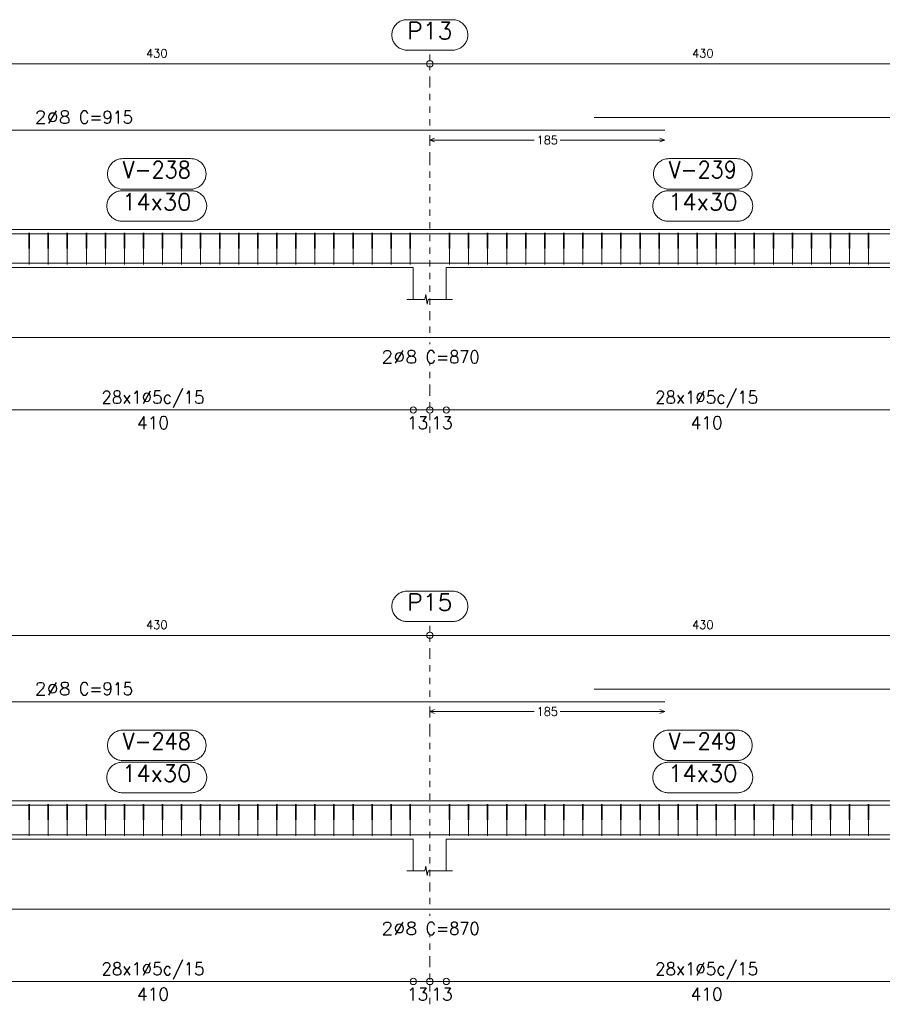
# Model space of a CAD drawing. Header units: millimetres. Extents: x -80 to 444, y 0 to 170.
# Tile 108 of 133: x 311 to 324, y 30 to 46. Entities that reach past the tile are written whole.
import ezdxf
from ezdxf.enums import TextEntityAlignment as Align

# ---------------------------------------------------------------- set-up
doc = ezdxf.new("R2010")
doc.units = ezdxf.units.MM
doc.linetypes.add('CYPE_PUNTO', pattern=[0.075, 0, -0.075])
for name, color, linetype, lineweight in [('ARM_DENTRO_VIGA', 4, 'Continuous', 15), ('ARM_ESTRIBOS', 3, 'Continuous', 0), ('ARM_TEXTOS', 3, 'Continuous', 0), ('COT_ARM', 3, 'Continuous', 0), ('COT_COTAS', 3, 'Continuous', 0), ('COT_EST', 3, 'Continuous', 0), ('COT_LIN_APOIOS', 2, 'CYPE_PUNTO', 0), ('COT_LIN_AUX_COTA', 2, 'CYPE_PUNTO', 0), ('REF_NOME', 3, 'Continuous', 0), ('REF_REFERENCIA', 3, 'Continuous', 0), ('SEC_CONTORNOS', 2, 'Continuous', 9), ('TEXTO_COT_ARM', 3, 'Continuous', 0), ('TEXTO_REF_NOME', 3, 'Continuous', 0), ('TEXTO_REF_REFERENCIA', 3, 'Continuous', 0), ('TXT_COMP', 3, 'Continuous', 0), ('TXT_EST', 3, 'Continuous', 0)]:
    doc.layers.add(name, color=color, linetype=linetype, lineweight=lineweight)
doc.styles.add('CYPETXT', font='romans', dxfattribs={"height": 0.2})

msp = doc.modelspace()

# ---------------------------------------------------------------- linework, layer by layer
at = {"layer": 'ARM_DENTRO_VIGA'}
for points in [[(319.688, 44.4341), (342.988, 44.4341), (342.988, 44.2341)], [(302.498, 44.2341), (320.798, 44.2341)], [(302.498, 42.6026), (320.798, 42.6026)], [(319.688, 42.6026), (342.988, 42.6026), (342.988, 42.4026)], [(308.408, 42.1386), (325.808, 42.1386)], [(308.408, 40.9685), (325.808, 40.9685)], [(319.688, 35.4341), (342.988, 35.4341), (342.988, 35.2341)], [(302.498, 35.2341), (320.798, 35.2341)], [(302.498, 33.6026), (320.798, 33.6026)], [(319.688, 33.6026), (342.988, 33.6026), (342.988, 33.4026)], [(308.408, 33.1386), (325.808, 33.1386)], [(308.408, 31.9685), (325.808, 31.9685)]]:
    msp.add_lwpolyline(points, dxfattribs=at)
at = {"layer": 'ARM_ESTRIBOS'}
for points in [[(310.794, 42.5716), (310.794, 42.6206), (310.789, 42.1206), (310.784, 42.6206), (310.784, 42.5906), (310.784, 42.5416)], [(311.094, 42.5716), (311.094, 42.6206), (311.089, 42.1206), (311.084, 42.6206), (311.084, 42.5906), (311.084, 42.5416)], [(311.394, 42.5716), (311.394, 42.6206), (311.389, 42.1206), (311.384, 42.6206), (311.384, 42.5906), (311.384, 42.5416)], [(311.694, 42.5716), (311.694, 42.6206), (311.689, 42.1206), (311.684, 42.6206), (311.684, 42.5906), (311.684, 42.5416)], [(311.994, 42.5716), (311.994, 42.6206), (311.989, 42.1206), (311.984, 42.6206), (311.984, 42.5906), (311.984, 42.5416)], [(312.294, 42.5716), (312.294, 42.6206), (312.289, 42.1206), (312.284, 42.6206), (312.284, 42.5906), (312.284, 42.5416)], [(312.594, 42.5716), (312.594, 42.6206), (312.589, 42.1206), (312.584, 42.6206), (312.584, 42.5906), (312.584, 42.5416)], [(312.894, 42.5716), (312.894, 42.6206), (312.889, 42.1206), (312.884, 42.6206), (312.884, 42.5906), (312.884, 42.5416)], [(313.194, 42.5716), (313.194, 42.6206), (313.189, 42.1206), (313.184, 42.6206), (313.184, 42.5906), (313.184, 42.5416)], [(313.494, 42.5716), (313.494, 42.6206), (313.489, 42.1206), (313.484, 42.6206), (313.484, 42.5906), (313.484, 42.5416)], [(313.794, 42.5716), (313.794, 42.6206), (313.789, 42.1206), (313.784, 42.6206), (313.784, 42.5906), (313.784, 42.5416)], [(314.094, 42.5716), (314.094, 42.6206), (314.089, 42.1206), (314.084, 42.6206), (314.084, 42.5906), (314.084, 42.5416)], [(314.394, 42.5716), (314.394, 42.6206), (314.389, 42.1206), (314.384, 42.6206), (314.384, 42.5906), (314.384, 42.5416)], [(314.694, 42.5716), (314.694, 42.6206), (314.689, 42.1206), (314.684, 42.6206), (314.684, 42.5906), (314.684, 42.5416)], [(314.994, 42.5716), (314.994, 42.6206), (314.989, 42.1206), (314.984, 42.6206), (314.984, 42.5906), (314.984, 42.5416)], [(315.294, 42.5716), (315.294, 42.6206), (315.289, 42.1206), (315.284, 42.6206), (315.284, 42.5906), (315.284, 42.5416)], [(315.594, 42.5716), (315.594, 42.6206), (315.589, 42.1206), (315.584, 42.6206), (315.584, 42.5906), (315.584, 42.5416)], [(315.894, 42.5716), (315.894, 42.6206), (315.889, 42.1206), (315.884, 42.6206), (315.884, 42.5906), (315.884, 42.5416)], [(316.194, 42.5716), (316.194, 42.6206), (316.189, 42.1206), (316.184, 42.6206), (316.184, 42.5906), (316.184, 42.5416)], [(316.494, 42.5716), (316.494, 42.6206), (316.489, 42.1206), (316.484, 42.6206), (316.484, 42.5906), (316.484, 42.5416)], [(316.794, 42.5716), (316.794, 42.6206), (316.789, 42.1206), (316.784, 42.6206), (316.784, 42.5906), (316.784, 42.5416)], [(317.414, 42.5716), (317.414, 42.6206), (317.409, 42.1206), (317.404, 42.6206), (317.404, 42.5906), (317.404, 42.5416)], [(317.714, 42.5716), (317.714, 42.6206), (317.709, 42.1206), (317.704, 42.6206), (317.704, 42.5906), (317.704, 42.5416)], [(318.014, 42.5716), (318.014, 42.6206), (318.009, 42.1206), (318.004, 42.6206), (318.004, 42.5906), (318.004, 42.5416)], [(318.314, 42.5716), (318.314, 42.6206), (318.309, 42.1206), (318.304, 42.6206), (318.304, 42.5906), (318.304, 42.5416)], [(318.614, 42.5716), (318.614, 42.6206), (318.609, 42.1206), (318.604, 42.6206), (318.604, 42.5906), (318.604, 42.5416)], [(318.914, 42.5716), (318.914, 42.6206), (318.909, 42.1206), (318.904, 42.6206), (318.904, 42.5906), (318.904, 42.5416)], [(319.214, 42.5716), (319.214, 42.6206), (319.209, 42.1206), (319.204, 42.6206), (319.204, 42.5906), (319.204, 42.5416)], [(319.514, 42.5716), (319.514, 42.6206), (319.509, 42.1206), (319.504, 42.6206), (319.504, 42.5906), (319.504, 42.5416)], [(319.814, 42.5716), (319.814, 42.6206), (319.809, 42.1206), (319.804, 42.6206), (319.804, 42.5906), (319.804, 42.5416)], [(320.114, 42.5716), (320.114, 42.6206), (320.109, 42.1206), (320.104, 42.6206), (320.104, 42.5906), (320.104, 42.5416)], [(320.414, 42.5716), (320.414, 42.6206), (320.409, 42.1206), (320.404, 42.6206), (320.404, 42.5906), (320.404, 42.5416)], [(320.714, 42.5716), (320.714, 42.6206), (320.709, 42.1206), (320.704, 42.6206), (320.704, 42.5906), (320.704, 42.5416)], [(321.014, 42.5716), (321.014, 42.6206), (321.009, 42.1206), (321.004, 42.6206), (321.004, 42.5906), (321.004, 42.5416)], [(321.314, 42.5716), (321.314, 42.6206), (321.309, 42.1206), (321.304, 42.6206), (321.304, 42.5906), (321.304, 42.5416)], [(321.614, 42.5716), (321.614, 42.6206), (321.609, 42.1206), (321.604, 42.6206), (321.604, 42.5906), (321.604, 42.5416)], [(321.914, 42.5716), (321.914, 42.6206), (321.909, 42.1206), (321.904, 42.6206), (321.904, 42.5906), (321.904, 42.5416)], [(322.214, 42.5716), (322.214, 42.6206), (322.209, 42.1206), (322.204, 42.6206), (322.204, 42.5906), (322.204, 42.5416)], [(322.514, 42.5716), (322.514, 42.6206), (322.509, 42.1206), (322.504, 42.6206), (322.504, 42.5906), (322.504, 42.5416)], [(322.814, 42.5716), (322.814, 42.6206), (322.809, 42.1206), (322.804, 42.6206), (322.804, 42.5906), (322.804, 42.5416)], [(323.114, 42.5716), (323.114, 42.6206), (323.109, 42.1206), (323.104, 42.6206), (323.104, 42.5906), (323.104, 42.5416)], [(323.414, 42.5716), (323.414, 42.6206), (323.409, 42.1206), (323.404, 42.6206), (323.404, 42.5906), (323.404, 42.5416)], [(323.714, 42.5716), (323.714, 42.6206), (323.709, 42.1206), (323.704, 42.6206), (323.704, 42.5906), (323.704, 42.5416)], [(324.014, 42.5716), (324.014, 42.6206), (324.009, 42.1206), (324.004, 42.6206), (324.004, 42.5906), (324.004, 42.5416)], [(310.794, 33.5716), (310.794, 33.6206), (310.789, 33.1206), (310.784, 33.6206), (310.784, 33.5906), (310.784, 33.5416)], [(311.094, 33.5716), (311.094, 33.6206), (311.089, 33.1206), (311.084, 33.6206), (311.084, 33.5906), (311.084, 33.5416)], [(311.394, 33.5716), (311.394, 33.6206), (311.389, 33.1206), (311.384, 33.6206), (311.384, 33.5906), (311.384, 33.5416)], [(311.694, 33.5716), (311.694, 33.6206), (311.689, 33.1206), (311.684, 33.6206), (311.684, 33.5906), (311.684, 33.5416)], [(311.994, 33.5716), (311.994, 33.6206), (311.989, 33.1206), (311.984, 33.6206), (311.984, 33.5906), (311.984, 33.5416)], [(312.294, 33.5716), (312.294, 33.6206), (312.289, 33.1206), (312.284, 33.6206), (312.284, 33.5906), (312.284, 33.5416)], [(312.594, 33.5716), (312.594, 33.6206), (312.589, 33.1206), (312.584, 33.6206), (312.584, 33.5906), (312.584, 33.5416)], [(312.894, 33.5716), (312.894, 33.6206), (312.889, 33.1206), (312.884, 33.6206), (312.884, 33.5906), (312.884, 33.5416)], [(313.194, 33.5716), (313.194, 33.6206), (313.189, 33.1206), (313.184, 33.6206), (313.184, 33.5906), (313.184, 33.5416)], [(313.494, 33.5716), (313.494, 33.6206), (313.489, 33.1206), (313.484, 33.6206), (313.484, 33.5906), (313.484, 33.5416)], [(313.794, 33.5716), (313.794, 33.6206), (313.789, 33.1206), (313.784, 33.6206), (313.784, 33.5906), (313.784, 33.5416)], [(314.094, 33.5716), (314.094, 33.6206), (314.089, 33.1206), (314.084, 33.6206), (314.084, 33.5906), (314.084, 33.5416)], [(314.394, 33.5716), (314.394, 33.6206), (314.389, 33.1206), (314.384, 33.6206), (314.384, 33.5906), (314.384, 33.5416)], [(314.694, 33.5716), (314.694, 33.6206), (314.689, 33.1206), (314.684, 33.6206), (314.684, 33.5906), (314.684, 33.5416)], [(314.994, 33.5716), (314.994, 33.6206), (314.989, 33.1206), (314.984, 33.6206), (314.984, 33.5906), (314.984, 33.5416)], [(315.294, 33.5716), (315.294, 33.6206), (315.289, 33.1206), (315.284, 33.6206), (315.284, 33.5906), (315.284, 33.5416)], [(315.594, 33.5716), (315.594, 33.6206), (315.589, 33.1206), (315.584, 33.6206), (315.584, 33.5906), (315.584, 33.5416)], [(315.894, 33.5716), (315.894, 33.6206), (315.889, 33.1206), (315.884, 33.6206), (315.884, 33.5906), (315.884, 33.5416)], [(316.194, 33.5716), (316.194, 33.6206), (316.189, 33.1206), (316.184, 33.6206), (316.184, 33.5906), (316.184, 33.5416)], [(316.494, 33.5716), (316.494, 33.6206), (316.489, 33.1206), (316.484, 33.6206), (316.484, 33.5906), (316.484, 33.5416)], [(316.794, 33.5716), (316.794, 33.6206), (316.789, 33.1206), (316.784, 33.6206), (316.784, 33.5906), (316.784, 33.5416)], [(317.414, 33.5716), (317.414, 33.6206), (317.409, 33.1206), (317.404, 33.6206), (317.404, 33.5906), (317.404, 33.5416)], [(317.714, 33.5716), (317.714, 33.6206), (317.709, 33.1206), (317.704, 33.6206), (317.704, 33.5906), (317.704, 33.5416)], [(318.014, 33.5716), (318.014, 33.6206), (318.009, 33.1206), (318.004, 33.6206), (318.004, 33.5906), (318.004, 33.5416)], [(318.314, 33.5716), (318.314, 33.6206), (318.309, 33.1206), (318.304, 33.6206), (318.304, 33.5906), (318.304, 33.5416)], [(318.614, 33.5716), (318.614, 33.6206), (318.609, 33.1206), (318.604, 33.6206), (318.604, 33.5906), (318.604, 33.5416)], [(318.914, 33.5716), (318.914, 33.6206), (318.909, 33.1206), (318.904, 33.6206), (318.904, 33.5906), (318.904, 33.5416)], [(319.214, 33.5716), (319.214, 33.6206), (319.209, 33.1206), (319.204, 33.6206), (319.204, 33.5906), (319.204, 33.5416)], [(319.514, 33.5716), (319.514, 33.6206), (319.509, 33.1206), (319.504, 33.6206), (319.504, 33.5906), (319.504, 33.5416)], [(319.814, 33.5716), (319.814, 33.6206), (319.809, 33.1206), (319.804, 33.6206), (319.804, 33.5906), (319.804, 33.5416)], [(320.114, 33.5716), (320.114, 33.6206), (320.109, 33.1206), (320.104, 33.6206), (320.104, 33.5906), (320.104, 33.5416)], [(320.414, 33.5716), (320.414, 33.6206), (320.409, 33.1206), (320.404, 33.6206), (320.404, 33.5906), (320.404, 33.5416)], [(320.714, 33.5716), (320.714, 33.6206), (320.709, 33.1206), (320.704, 33.6206), (320.704, 33.5906), (320.704, 33.5416)], [(321.014, 33.5716), (321.014, 33.6206), (321.009, 33.1206), (321.004, 33.6206), (321.004, 33.5906), (321.004, 33.5416)], [(321.314, 33.5716), (321.314, 33.6206), (321.309, 33.1206), (321.304, 33.6206), (321.304, 33.5906), (321.304, 33.5416)], [(321.614, 33.5716), (321.614, 33.6206), (321.609, 33.1206), (321.604, 33.6206), (321.604, 33.5906), (321.604, 33.5416)], [(321.914, 33.5716), (321.914, 33.6206), (321.909, 33.1206), (321.904, 33.6206), (321.904, 33.5906), (321.904, 33.5416)], [(322.214, 33.5716), (322.214, 33.6206), (322.209, 33.1206), (322.204, 33.6206), (322.204, 33.5906), (322.204, 33.5416)], [(322.514, 33.5716), (322.514, 33.6206), (322.509, 33.1206), (322.504, 33.6206), (322.504, 33.5906), (322.504, 33.5416)], [(322.814, 33.5716), (322.814, 33.6206), (322.809, 33.1206), (322.804, 33.6206), (322.804, 33.5906), (322.804, 33.5416)], [(323.114, 33.5716), (323.114, 33.6206), (323.109, 33.1206), (323.104, 33.6206), (323.104, 33.5906), (323.104, 33.5416)], [(323.414, 33.5716), (323.414, 33.6206), (323.409, 33.1206), (323.404, 33.6206), (323.404, 33.5906), (323.404, 33.5416)], [(323.714, 33.5716), (323.714, 33.6206), (323.709, 33.1206), (323.704, 33.6206), (323.704, 33.5906), (323.704, 33.5416)], [(324.014, 33.5716), (324.014, 33.6206), (324.009, 33.1206), (324.004, 33.6206), (324.004, 33.5906), (324.004, 33.5416)]]:
    msp.add_lwpolyline(points, dxfattribs=at)
at = {"layer": 'COT_ARM'}
for p, q in [((317.098, 44.0791), (317.173, 44.1091)), ((317.098, 44.0791), (317.173, 44.0491)), ((317.098, 44.0791), (318.7425, 44.0791)), ((319.1535, 44.0791), (320.798, 44.0791)), ((320.798, 44.0791), (320.723, 44.1091)), ((320.798, 44.0791), (320.723, 44.0491)), ((317.098, 35.0791), (317.173, 35.1091)), ((317.098, 35.0791), (317.173, 35.0491)), ((317.098, 35.0791), (318.7425, 35.0791)), ((319.1535, 35.0791), (320.798, 35.0791)), ((320.798, 35.0791), (320.723, 35.1091)), ((320.798, 35.0791), (320.723, 35.0491))]:
    msp.add_line(p, q, dxfattribs=at)
at = {"layer": 'COT_COTAS'}
for points in [[(273.808, 45.2791), (282.698, 45.2791), (291.298, 45.2791), (299.898, 45.2791), (308.498, 45.2791), (317.098, 45.2791), (325.698, 45.2791), (334.298, 45.2791), (343.188, 45.2791)], [(273.808, 36.2791), (282.698, 36.2791), (291.298, 36.2791), (299.898, 36.2791), (308.498, 36.2791), (317.098, 36.2791), (325.698, 36.2791), (334.298, 36.2791), (343.188, 36.2791)]]:
    msp.add_lwpolyline(points, dxfattribs=at)
for centre in [(317.098, 45.2791), (317.098, 36.2791)]:
    msp.add_circle(centre, 0.05, dxfattribs=at)
at = {"layer": 'COT_EST'}
for points in [[(273.808, 39.8285), (274.238, 39.8285), (282.438, 39.8285), (282.698, 39.8285), (282.958, 39.8285), (291.158, 39.8285), (291.298, 39.8285), (291.438, 39.8285), (299.638, 39.8285), (299.898, 39.8285), (300.158, 39.8285), (308.358, 39.8285), (308.498, 39.8285), (308.638, 39.8285), (316.838, 39.8285), (317.098, 39.8285), (317.358, 39.8285), (325.558, 39.8285)], [(273.808, 30.8285), (274.238, 30.8285), (282.438, 30.8285), (282.698, 30.8285), (282.958, 30.8285), (291.158, 30.8285), (291.298, 30.8285), (291.438, 30.8285), (299.638, 30.8285), (299.898, 30.8285), (300.158, 30.8285), (308.358, 30.8285), (308.498, 30.8285), (308.638, 30.8285), (316.838, 30.8285), (317.098, 30.8285), (317.358, 30.8285), (325.558, 30.8285)]]:
    msp.add_lwpolyline(points, dxfattribs=at)
for centre in [(316.838, 39.8285), (317.098, 39.8285), (317.358, 39.8285), (316.838, 30.8285), (317.098, 30.8285), (317.358, 30.8285)]:
    msp.add_circle(centre, 0.05, dxfattribs=at)
at = {"layer": 'COT_LIN_APOIOS'}
for p, q in [((317.098, 40.8635), (317.098, 40.8935)), ((317.098, 39.4685), (317.098, 39.8035)), ((317.098, 31.8635), (317.098, 31.8935)), ((317.098, 30.4685), (317.098, 30.8035))]:
    msp.add_line(p, q, dxfattribs=at)
for points in [[(317.098, 44.3091), (317.098, 44.9791), (317.098, 45.2541)], [(317.098, 41.0435), (317.098, 41.2868), (317.098, 43.7866), (317.098, 44.0491), (317.098, 44.1091), (317.098, 44.1591)], [(317.098, 39.8535), (317.098, 40.1285), (317.098, 40.5635)], [(317.098, 35.3091), (317.098, 35.9791), (317.098, 36.2541)], [(317.098, 32.0435), (317.098, 32.2868), (317.098, 34.7866), (317.098, 35.0491), (317.098, 35.1091), (317.098, 35.1591)], [(317.098, 30.8535), (317.098, 31.1285), (317.098, 31.5635)]]:
    msp.add_lwpolyline(points, dxfattribs=at)
at = {"layer": 'COT_LIN_AUX_COTA'}
for p, q in [((317.098, 45.3291), (317.098, 45.4953)), ((317.098, 36.3291), (317.098, 36.4953))]:
    msp.add_line(p, q, dxfattribs=at)
at = {"layer": 'REF_NOME'}
for points in [[(313.334, 43.7866), (313.35, 43.7861), (313.366, 43.7845), (313.3818, 43.7818), (313.3974, 43.7781), (313.4127, 43.7733), (313.4277, 43.7676), (313.4422, 43.7608), (313.4563, 43.7531), (313.4698, 43.7445), (313.4827, 43.7349), (313.495, 43.7246), (313.5065, 43.7134), (313.5173, 43.7015), (313.5272, 43.689), (313.5363, 43.6757), (313.5445, 43.6619), (313.5517, 43.6476), (313.558, 43.6329), (313.5632, 43.6177), (313.5675, 43.6022), (313.5707, 43.5865), (313.5728, 43.5706), (313.5739, 43.5546), (313.5739, 43.5386), (313.5728, 43.5226), (313.5707, 43.5067), (313.5675, 43.491), (313.5632, 43.4755), (313.558, 43.4603), (313.5517, 43.4456), (313.5445, 43.4313), (313.5363, 43.4175), (313.5272, 43.4042), (313.5173, 43.3916), (313.5065, 43.3798), (313.495, 43.3686), (313.4827, 43.3582), (313.4698, 43.3487), (313.4563, 43.3401), (313.4422, 43.3324), (313.4277, 43.3256), (313.4127, 43.3199), (313.3974, 43.3151), (313.3818, 43.3114), (313.366, 43.3087), (313.35, 43.3071), (313.334, 43.3066), (312.262, 43.3066), (312.246, 43.3071), (312.23, 43.3087), (312.2142, 43.3114), (312.1986, 43.3151), (312.1833, 43.3199), (312.1683, 43.3256), (312.1538, 43.3324), (312.1397, 43.3401), (312.1262, 43.3487), (312.1133, 43.3582), (312.101, 43.3686), (312.0895, 43.3798), (312.0787, 43.3916), (312.0688, 43.4042), (312.0597, 43.4175), (312.0515, 43.4313), (312.0443, 43.4456), (312.038, 43.4603), (312.0328, 43.4755), (312.0285, 43.491), (312.0253, 43.5067), (312.0232, 43.5226), (312.0221, 43.5386), (312.0221, 43.5546), (312.0232, 43.5706), (312.0253, 43.5865), (312.0285, 43.6022), (312.0328, 43.6177), (312.038, 43.6329), (312.0443, 43.6476), (312.0515, 43.6619), (312.0597, 43.6757), (312.0688, 43.689), (312.0787, 43.7015), (312.0895, 43.7134), (312.101, 43.7246), (312.1133, 43.7349), (312.1262, 43.7445), (312.1397, 43.7531), (312.1538, 43.7608), (312.1683, 43.7676), (312.1833, 43.7733), (312.1986, 43.7781), (312.2142, 43.7818), (312.23, 43.7845), (312.246, 43.7861), (312.262, 43.7866), (313.334, 43.7866)], [(321.934, 43.7866), (321.95, 43.7861), (321.966, 43.7845), (321.9818, 43.7818), (321.9974, 43.7781), (322.0127, 43.7733), (322.0277, 43.7676), (322.0422, 43.7608), (322.0563, 43.7531), (322.0698, 43.7445), (322.0827, 43.7349), (322.095, 43.7246), (322.1065, 43.7134), (322.1173, 43.7015), (322.1272, 43.689), (322.1363, 43.6757), (322.1445, 43.6619), (322.1517, 43.6476), (322.158, 43.6329), (322.1632, 43.6177), (322.1675, 43.6022), (322.1707, 43.5865), (322.1728, 43.5706), (322.1739, 43.5546), (322.1739, 43.5386), (322.1728, 43.5226), (322.1707, 43.5067), (322.1675, 43.491), (322.1632, 43.4755), (322.158, 43.4603), (322.1517, 43.4456), (322.1445, 43.4313), (322.1363, 43.4175), (322.1272, 43.4042), (322.1173, 43.3916), (322.1065, 43.3798), (322.095, 43.3686), (322.0827, 43.3582), (322.0698, 43.3487), (322.0563, 43.3401), (322.0422, 43.3324), (322.0277, 43.3256), (322.0127, 43.3199), (321.9974, 43.3151), (321.9818, 43.3114), (321.966, 43.3087), (321.95, 43.3071), (321.934, 43.3066), (320.862, 43.3066), (320.846, 43.3071), (320.83, 43.3087), (320.8142, 43.3114), (320.7986, 43.3151), (320.7833, 43.3199), (320.7683, 43.3256), (320.7538, 43.3324), (320.7397, 43.3401), (320.7262, 43.3487), (320.7133, 43.3582), (320.701, 43.3686), (320.6895, 43.3798), (320.6787, 43.3916), (320.6688, 43.4042), (320.6597, 43.4175), (320.6515, 43.4313), (320.6443, 43.4456), (320.638, 43.4603), (320.6328, 43.4755), (320.6285, 43.491), (320.6253, 43.5067), (320.6232, 43.5226), (320.6221, 43.5386), (320.6221, 43.5546), (320.6232, 43.5706), (320.6253, 43.5865), (320.6285, 43.6022), (320.6328, 43.6177), (320.638, 43.6329), (320.6443, 43.6476), (320.6515, 43.6619), (320.6597, 43.6757), (320.6688, 43.689), (320.6787, 43.7015), (320.6895, 43.7134), (320.701, 43.7246), (320.7133, 43.7349), (320.7262, 43.7445), (320.7397, 43.7531), (320.7538, 43.7608), (320.7683, 43.7676), (320.7833, 43.7733), (320.7986, 43.7781), (320.8142, 43.7818), (320.83, 43.7845), (320.846, 43.7861), (320.862, 43.7866), (321.934, 43.7866)], [(313.344, 43.2806), (313.36, 43.2801), (313.376, 43.2785), (313.3918, 43.2758), (313.4074, 43.2721), (313.4227, 43.2673), (313.4377, 43.2616), (313.4522, 43.2548), (313.4663, 43.2471), (313.4798, 43.2385), (313.4927, 43.2289), (313.505, 43.2186), (313.5165, 43.2074), (313.5273, 43.1955), (313.5372, 43.183), (313.5463, 43.1697), (313.5545, 43.1559), (313.5617, 43.1416), (313.568, 43.1269), (313.5732, 43.1117), (313.5775, 43.0962), (313.5807, 43.0805), (313.5828, 43.0646), (313.5839, 43.0486), (313.5839, 43.0326), (313.5828, 43.0166), (313.5807, 43.0007), (313.5775, 42.985), (313.5732, 42.9695), (313.568, 42.9543), (313.5617, 42.9396), (313.5545, 42.9253), (313.5463, 42.9115), (313.5372, 42.8982), (313.5273, 42.8856), (313.5165, 42.8738), (313.505, 42.8626), (313.4927, 42.8522), (313.4798, 42.8427), (313.4663, 42.8341), (313.4522, 42.8264), (313.4377, 42.8196), (313.4227, 42.8139), (313.4074, 42.8091), (313.3918, 42.8054), (313.376, 42.8027), (313.36, 42.8011), (313.344, 42.8006), (312.252, 42.8006), (312.236, 42.8011), (312.22, 42.8027), (312.2042, 42.8054), (312.1886, 42.8091), (312.1733, 42.8139), (312.1583, 42.8196), (312.1438, 42.8264), (312.1297, 42.8341), (312.1162, 42.8427), (312.1033, 42.8522), (312.091, 42.8626), (312.0795, 42.8738), (312.0687, 42.8856), (312.0588, 42.8982), (312.0497, 42.9115), (312.0415, 42.9253), (312.0343, 42.9396), (312.028, 42.9543), (312.0228, 42.9695), (312.0185, 42.985), (312.0153, 43.0007), (312.0132, 43.0166), (312.0121, 43.0326), (312.0121, 43.0486), (312.0132, 43.0646), (312.0153, 43.0805), (312.0185, 43.0962), (312.0228, 43.1117), (312.028, 43.1269), (312.0343, 43.1416), (312.0415, 43.1559), (312.0497, 43.1697), (312.0588, 43.183), (312.0687, 43.1955), (312.0795, 43.2074), (312.091, 43.2186), (312.1033, 43.2289), (312.1162, 43.2385), (312.1297, 43.2471), (312.1438, 43.2548), (312.1583, 43.2616), (312.1733, 43.2673), (312.1886, 43.2721), (312.2042, 43.2758), (312.22, 43.2785), (312.236, 43.2801), (312.252, 43.2806), (313.344, 43.2806)], [(321.944, 43.2806), (321.96, 43.2801), (321.976, 43.2785), (321.9918, 43.2758), (322.0074, 43.2721), (322.0227, 43.2673), (322.0377, 43.2616), (322.0522, 43.2548), (322.0663, 43.2471), (322.0798, 43.2385), (322.0927, 43.2289), (322.105, 43.2186), (322.1165, 43.2074), (322.1273, 43.1955), (322.1372, 43.183), (322.1463, 43.1697), (322.1545, 43.1559), (322.1617, 43.1416), (322.168, 43.1269), (322.1732, 43.1117), (322.1775, 43.0962), (322.1807, 43.0805), (322.1828, 43.0646), (322.1839, 43.0486), (322.1839, 43.0326), (322.1828, 43.0166), (322.1807, 43.0007), (322.1775, 42.985), (322.1732, 42.9695), (322.168, 42.9543), (322.1617, 42.9396), (322.1545, 42.9253), (322.1463, 42.9115), (322.1372, 42.8982), (322.1273, 42.8856), (322.1165, 42.8738), (322.105, 42.8626), (322.0927, 42.8522), (322.0798, 42.8427), (322.0663, 42.8341), (322.0522, 42.8264), (322.0377, 42.8196), (322.0227, 42.8139), (322.0074, 42.8091), (321.9918, 42.8054), (321.976, 42.8027), (321.96, 42.8011), (321.944, 42.8006), (320.852, 42.8006), (320.836, 42.8011), (320.82, 42.8027), (320.8042, 42.8054), (320.7886, 42.8091), (320.7733, 42.8139), (320.7583, 42.8196), (320.7438, 42.8264), (320.7297, 42.8341), (320.7162, 42.8427), (320.7033, 42.8522), (320.691, 42.8626), (320.6795, 42.8738), (320.6687, 42.8856), (320.6588, 42.8982), (320.6497, 42.9115), (320.6415, 42.9253), (320.6343, 42.9396), (320.628, 42.9543), (320.6228, 42.9695), (320.6185, 42.985), (320.6153, 43.0007), (320.6132, 43.0166), (320.6121, 43.0326), (320.6121, 43.0486), (320.6132, 43.0646), (320.6153, 43.0805), (320.6185, 43.0962), (320.6228, 43.1117), (320.628, 43.1269), (320.6343, 43.1416), (320.6415, 43.1559), (320.6497, 43.1697), (320.6588, 43.183), (320.6687, 43.1955), (320.6795, 43.2074), (320.691, 43.2186), (320.7033, 43.2289), (320.7162, 43.2385), (320.7297, 43.2471), (320.7438, 43.2548), (320.7583, 43.2616), (320.7733, 43.2673), (320.7886, 43.2721), (320.8042, 43.2758), (320.82, 43.2785), (320.836, 43.2801), (320.852, 43.2806), (321.944, 43.2806)], [(313.334, 34.7866), (313.35, 34.7861), (313.366, 34.7845), (313.3818, 34.7818), (313.3974, 34.7781), (313.4127, 34.7733), (313.4277, 34.7676), (313.4422, 34.7608), (313.4563, 34.7531), (313.4698, 34.7445), (313.4827, 34.7349), (313.495, 34.7246), (313.5065, 34.7134), (313.5173, 34.7015), (313.5272, 34.689), (313.5363, 34.6757), (313.5445, 34.6619), (313.5517, 34.6476), (313.558, 34.6329), (313.5632, 34.6177), (313.5675, 34.6022), (313.5707, 34.5865), (313.5728, 34.5706), (313.5739, 34.5546), (313.5739, 34.5386), (313.5728, 34.5226), (313.5707, 34.5067), (313.5675, 34.491), (313.5632, 34.4755), (313.558, 34.4603), (313.5517, 34.4456), (313.5445, 34.4313), (313.5363, 34.4175), (313.5272, 34.4042), (313.5173, 34.3916), (313.5065, 34.3798), (313.495, 34.3686), (313.4827, 34.3582), (313.4698, 34.3487), (313.4563, 34.3401), (313.4422, 34.3324), (313.4277, 34.3256), (313.4127, 34.3199), (313.3974, 34.3151), (313.3818, 34.3114), (313.366, 34.3087), (313.35, 34.3071), (313.334, 34.3066), (312.262, 34.3066), (312.246, 34.3071), (312.23, 34.3087), (312.2142, 34.3114), (312.1986, 34.3151), (312.1833, 34.3199), (312.1683, 34.3256), (312.1538, 34.3324), (312.1397, 34.3401), (312.1262, 34.3487), (312.1133, 34.3582), (312.101, 34.3686), (312.0895, 34.3798), (312.0787, 34.3916), (312.0688, 34.4042), (312.0597, 34.4175), (312.0515, 34.4313), (312.0443, 34.4456), (312.038, 34.4603), (312.0328, 34.4755), (312.0285, 34.491), (312.0253, 34.5067), (312.0232, 34.5226), (312.0221, 34.5386), (312.0221, 34.5546), (312.0232, 34.5706), (312.0253, 34.5865), (312.0285, 34.6022), (312.0328, 34.6177), (312.038, 34.6329), (312.0443, 34.6476), (312.0515, 34.6619), (312.0597, 34.6757), (312.0688, 34.689), (312.0787, 34.7015), (312.0895, 34.7134), (312.101, 34.7246), (312.1133, 34.7349), (312.1262, 34.7445), (312.1397, 34.7531), (312.1538, 34.7608), (312.1683, 34.7676), (312.1833, 34.7733), (312.1986, 34.7781), (312.2142, 34.7818), (312.23, 34.7845), (312.246, 34.7861), (312.262, 34.7866), (313.334, 34.7866)], [(321.934, 34.7866), (321.95, 34.7861), (321.966, 34.7845), (321.9818, 34.7818), (321.9974, 34.7781), (322.0127, 34.7733), (322.0277, 34.7676), (322.0422, 34.7608), (322.0563, 34.7531), (322.0698, 34.7445), (322.0827, 34.7349), (322.095, 34.7246), (322.1065, 34.7134), (322.1173, 34.7015), (322.1272, 34.689), (322.1363, 34.6757), (322.1445, 34.6619), (322.1517, 34.6476), (322.158, 34.6329), (322.1632, 34.6177), (322.1675, 34.6022), (322.1707, 34.5865), (322.1728, 34.5706), (322.1739, 34.5546), (322.1739, 34.5386), (322.1728, 34.5226), (322.1707, 34.5067), (322.1675, 34.491), (322.1632, 34.4755), (322.158, 34.4603), (322.1517, 34.4456), (322.1445, 34.4313), (322.1363, 34.4175), (322.1272, 34.4042), (322.1173, 34.3916), (322.1065, 34.3798), (322.095, 34.3686), (322.0827, 34.3582), (322.0698, 34.3487), (322.0563, 34.3401), (322.0422, 34.3324), (322.0277, 34.3256), (322.0127, 34.3199), (321.9974, 34.3151), (321.9818, 34.3114), (321.966, 34.3087), (321.95, 34.3071), (321.934, 34.3066), (320.862, 34.3066), (320.846, 34.3071), (320.83, 34.3087), (320.8142, 34.3114), (320.7986, 34.3151), (320.7833, 34.3199), (320.7683, 34.3256), (320.7538, 34.3324), (320.7397, 34.3401), (320.7262, 34.3487), (320.7133, 34.3582), (320.701, 34.3686), (320.6895, 34.3798), (320.6787, 34.3916), (320.6688, 34.4042), (320.6597, 34.4175), (320.6515, 34.4313), (320.6443, 34.4456), (320.638, 34.4603), (320.6328, 34.4755), (320.6285, 34.491), (320.6253, 34.5067), (320.6232, 34.5226), (320.6221, 34.5386), (320.6221, 34.5546), (320.6232, 34.5706), (320.6253, 34.5865), (320.6285, 34.6022), (320.6328, 34.6177), (320.638, 34.6329), (320.6443, 34.6476), (320.6515, 34.6619), (320.6597, 34.6757), (320.6688, 34.689), (320.6787, 34.7015), (320.6895, 34.7134), (320.701, 34.7246), (320.7133, 34.7349), (320.7262, 34.7445), (320.7397, 34.7531), (320.7538, 34.7608), (320.7683, 34.7676), (320.7833, 34.7733), (320.7986, 34.7781), (320.8142, 34.7818), (320.83, 34.7845), (320.846, 34.7861), (320.862, 34.7866), (321.934, 34.7866)], [(313.344, 34.2806), (313.36, 34.2801), (313.376, 34.2785), (313.3918, 34.2758), (313.4074, 34.2721), (313.4227, 34.2673), (313.4377, 34.2616), (313.4522, 34.2548), (313.4663, 34.2471), (313.4798, 34.2385), (313.4927, 34.2289), (313.505, 34.2186), (313.5165, 34.2074), (313.5273, 34.1955), (313.5372, 34.183), (313.5463, 34.1697), (313.5545, 34.1559), (313.5617, 34.1416), (313.568, 34.1269), (313.5732, 34.1117), (313.5775, 34.0962), (313.5807, 34.0805), (313.5828, 34.0646), (313.5839, 34.0486), (313.5839, 34.0326), (313.5828, 34.0166), (313.5807, 34.0007), (313.5775, 33.985), (313.5732, 33.9695), (313.568, 33.9543), (313.5617, 33.9396), (313.5545, 33.9253), (313.5463, 33.9115), (313.5372, 33.8982), (313.5273, 33.8856), (313.5165, 33.8738), (313.505, 33.8626), (313.4927, 33.8522), (313.4798, 33.8427), (313.4663, 33.8341), (313.4522, 33.8264), (313.4377, 33.8196), (313.4227, 33.8139), (313.4074, 33.8091), (313.3918, 33.8054), (313.376, 33.8027), (313.36, 33.8011), (313.344, 33.8006), (312.252, 33.8006), (312.236, 33.8011), (312.22, 33.8027), (312.2042, 33.8054), (312.1886, 33.8091), (312.1733, 33.8139), (312.1583, 33.8196), (312.1438, 33.8264), (312.1297, 33.8341), (312.1162, 33.8427), (312.1033, 33.8522), (312.091, 33.8626), (312.0795, 33.8738), (312.0687, 33.8856), (312.0588, 33.8982), (312.0497, 33.9115), (312.0415, 33.9253), (312.0343, 33.9396), (312.028, 33.9543), (312.0228, 33.9695), (312.0185, 33.985), (312.0153, 34.0007), (312.0132, 34.0166), (312.0121, 34.0326), (312.0121, 34.0486), (312.0132, 34.0646), (312.0153, 34.0805), (312.0185, 34.0962), (312.0228, 34.1117), (312.028, 34.1269), (312.0343, 34.1416), (312.0415, 34.1559), (312.0497, 34.1697), (312.0588, 34.183), (312.0687, 34.1955), (312.0795, 34.2074), (312.091, 34.2186), (312.1033, 34.2289), (312.1162, 34.2385), (312.1297, 34.2471), (312.1438, 34.2548), (312.1583, 34.2616), (312.1733, 34.2673), (312.1886, 34.2721), (312.2042, 34.2758), (312.22, 34.2785), (312.236, 34.2801), (312.252, 34.2806), (313.344, 34.2806)], [(321.944, 34.2806), (321.96, 34.2801), (321.976, 34.2785), (321.9918, 34.2758), (322.0074, 34.2721), (322.0227, 34.2673), (322.0377, 34.2616), (322.0522, 34.2548), (322.0663, 34.2471), (322.0798, 34.2385), (322.0927, 34.2289), (322.105, 34.2186), (322.1165, 34.2074), (322.1273, 34.1955), (322.1372, 34.183), (322.1463, 34.1697), (322.1545, 34.1559), (322.1617, 34.1416), (322.168, 34.1269), (322.1732, 34.1117), (322.1775, 34.0962), (322.1807, 34.0805), (322.1828, 34.0646), (322.1839, 34.0486), (322.1839, 34.0326), (322.1828, 34.0166), (322.1807, 34.0007), (322.1775, 33.985), (322.1732, 33.9695), (322.168, 33.9543), (322.1617, 33.9396), (322.1545, 33.9253), (322.1463, 33.9115), (322.1372, 33.8982), (322.1273, 33.8856), (322.1165, 33.8738), (322.105, 33.8626), (322.0927, 33.8522), (322.0798, 33.8427), (322.0663, 33.8341), (322.0522, 33.8264), (322.0377, 33.8196), (322.0227, 33.8139), (322.0074, 33.8091), (321.9918, 33.8054), (321.976, 33.8027), (321.96, 33.8011), (321.944, 33.8006), (320.852, 33.8006), (320.836, 33.8011), (320.82, 33.8027), (320.8042, 33.8054), (320.7886, 33.8091), (320.7733, 33.8139), (320.7583, 33.8196), (320.7438, 33.8264), (320.7297, 33.8341), (320.7162, 33.8427), (320.7033, 33.8522), (320.691, 33.8626), (320.6795, 33.8738), (320.6687, 33.8856), (320.6588, 33.8982), (320.6497, 33.9115), (320.6415, 33.9253), (320.6343, 33.9396), (320.628, 33.9543), (320.6228, 33.9695), (320.6185, 33.985), (320.6153, 34.0007), (320.6132, 34.0166), (320.6121, 34.0326), (320.6121, 34.0486), (320.6132, 34.0646), (320.6153, 34.0805), (320.6185, 34.0962), (320.6228, 34.1117), (320.628, 34.1269), (320.6343, 34.1416), (320.6415, 34.1559), (320.6497, 34.1697), (320.6588, 34.183), (320.6687, 34.1955), (320.6795, 34.2074), (320.691, 34.2186), (320.7033, 34.2289), (320.7162, 34.2385), (320.7297, 34.2471), (320.7438, 34.2548), (320.7583, 34.2616), (320.7733, 34.2673), (320.7886, 34.2721), (320.8042, 34.2758), (320.82, 34.2785), (320.836, 34.2801), (320.852, 34.2806), (321.944, 34.2806)]]:
    msp.add_lwpolyline(points, close=True, dxfattribs=at)
at = {"layer": 'REF_REFERENCIA'}
for points in [[(317.456, 45.9753), (317.472, 45.9747), (317.488, 45.9731), (317.5038, 45.9705), (317.5194, 45.9668), (317.5347, 45.962), (317.5497, 45.9562), (317.5642, 45.9495), (317.5783, 45.9418), (317.5918, 45.9331), (317.6047, 45.9236), (317.617, 45.9133), (317.6285, 45.9021), (317.6393, 45.8902), (317.6492, 45.8776), (317.6583, 45.8644), (317.6665, 45.8506), (317.6737, 45.8363), (317.68, 45.8215), (317.6852, 45.8064), (317.6895, 45.7909), (317.6927, 45.7752), (317.6948, 45.7593), (317.6959, 45.7433), (317.6959, 45.7273), (317.6948, 45.7113), (317.6927, 45.6954), (317.6895, 45.6796), (317.6852, 45.6642), (317.68, 45.649), (317.6737, 45.6343), (317.6665, 45.6199), (317.6583, 45.6061), (317.6492, 45.5929), (317.6393, 45.5803), (317.6285, 45.5684), (317.617, 45.5573), (317.6047, 45.5469), (317.5918, 45.5374), (317.5783, 45.5288), (317.5642, 45.5211), (317.5497, 45.5143), (317.5347, 45.5086), (317.5194, 45.5038), (317.5038, 45.5001), (317.488, 45.4974), (317.472, 45.4958), (317.456, 45.4953), (316.74, 45.4953), (316.724, 45.4958), (316.708, 45.4974), (316.6922, 45.5001), (316.6766, 45.5038), (316.6613, 45.5086), (316.6463, 45.5143), (316.6318, 45.5211), (316.6177, 45.5288), (316.6042, 45.5374), (316.5913, 45.5469), (316.579, 45.5573), (316.5675, 45.5684), (316.5567, 45.5803), (316.5468, 45.5929), (316.5377, 45.6061), (316.5295, 45.6199), (316.5223, 45.6343), (316.516, 45.649), (316.5108, 45.6642), (316.5065, 45.6796), (316.5033, 45.6954), (316.5012, 45.7113), (316.5001, 45.7273), (316.5001, 45.7433), (316.5012, 45.7593), (316.5033, 45.7752), (316.5065, 45.7909), (316.5108, 45.8064), (316.516, 45.8215), (316.5223, 45.8363), (316.5295, 45.8506), (316.5377, 45.8644), (316.5468, 45.8776), (316.5567, 45.8902), (316.5675, 45.9021), (316.579, 45.9133), (316.5913, 45.9236), (316.6042, 45.9331), (316.6177, 45.9418), (316.6318, 45.9495), (316.6463, 45.9562), (316.6613, 45.962), (316.6766, 45.9668), (316.6922, 45.9705), (316.708, 45.9731), (316.724, 45.9747), (316.74, 45.9753), (317.456, 45.9753)], [(317.456, 36.9753), (317.472, 36.9747), (317.488, 36.9731), (317.5038, 36.9705), (317.5194, 36.9668), (317.5347, 36.962), (317.5497, 36.9562), (317.5642, 36.9495), (317.5783, 36.9418), (317.5918, 36.9331), (317.6047, 36.9236), (317.617, 36.9133), (317.6285, 36.9021), (317.6393, 36.8902), (317.6492, 36.8776), (317.6583, 36.8644), (317.6665, 36.8506), (317.6737, 36.8363), (317.68, 36.8215), (317.6852, 36.8064), (317.6895, 36.7909), (317.6927, 36.7752), (317.6948, 36.7593), (317.6959, 36.7433), (317.6959, 36.7273), (317.6948, 36.7113), (317.6927, 36.6954), (317.6895, 36.6796), (317.6852, 36.6642), (317.68, 36.649), (317.6737, 36.6343), (317.6665, 36.6199), (317.6583, 36.6061), (317.6492, 36.5929), (317.6393, 36.5803), (317.6285, 36.5684), (317.617, 36.5573), (317.6047, 36.5469), (317.5918, 36.5374), (317.5783, 36.5288), (317.5642, 36.5211), (317.5497, 36.5143), (317.5347, 36.5086), (317.5194, 36.5038), (317.5038, 36.5001), (317.488, 36.4974), (317.472, 36.4958), (317.456, 36.4953), (316.74, 36.4953), (316.724, 36.4958), (316.708, 36.4974), (316.6922, 36.5001), (316.6766, 36.5038), (316.6613, 36.5086), (316.6463, 36.5143), (316.6318, 36.5211), (316.6177, 36.5288), (316.6042, 36.5374), (316.5913, 36.5469), (316.579, 36.5573), (316.5675, 36.5684), (316.5567, 36.5803), (316.5468, 36.5929), (316.5377, 36.6061), (316.5295, 36.6199), (316.5223, 36.6343), (316.516, 36.649), (316.5108, 36.6642), (316.5065, 36.6796), (316.5033, 36.6954), (316.5012, 36.7113), (316.5001, 36.7273), (316.5001, 36.7433), (316.5012, 36.7593), (316.5033, 36.7752), (316.5065, 36.7909), (316.5108, 36.8064), (316.516, 36.8215), (316.5223, 36.8363), (316.5295, 36.8506), (316.5377, 36.8644), (316.5468, 36.8776), (316.5567, 36.8902), (316.5675, 36.9021), (316.579, 36.9133), (316.5913, 36.9236), (316.6042, 36.9331), (316.6177, 36.9418), (316.6318, 36.9495), (316.6463, 36.9562), (316.6613, 36.962), (316.6766, 36.9668), (316.6922, 36.9705), (316.708, 36.9731), (316.724, 36.9747), (316.74, 36.9753), (317.456, 36.9753)]]:
    msp.add_lwpolyline(points, close=True, dxfattribs=at)
at = {"layer": 'SEC_CONTORNOS'}
for p, q in [((308.638, 42.0706), (316.838, 42.0706)), ((316.838, 41.5706), (316.838, 42.0706)), ((317.358, 42.0706), (325.558, 42.0706)), ((317.358, 41.5706), (317.358, 42.0706)), ((308.638, 33.0706), (316.838, 33.0706)), ((316.838, 32.5706), (316.838, 33.0706)), ((317.358, 33.0706), (325.558, 33.0706)), ((317.358, 32.5706), (317.358, 33.0706))]:
    msp.add_line(p, q, dxfattribs=at)
for points in [[(308.498, 42.6706), (308.638, 42.6706), (316.838, 42.6706), (317.098, 42.6706)], [(316.838, 42.6706), (317.098, 42.6706), (317.358, 42.6706)], [(317.098, 42.6706), (317.358, 42.6706), (325.558, 42.6706), (325.698, 42.6706)], [(316.738, 41.5706), (317.021, 41.5706), (317.0335, 41.6456), (317.0585, 41.4956), (317.071, 41.5706), (317.458, 41.5706)], [(308.498, 33.6706), (308.638, 33.6706), (316.838, 33.6706), (317.098, 33.6706)], [(316.838, 33.6706), (317.098, 33.6706), (317.358, 33.6706)], [(317.098, 33.6706), (317.358, 33.6706), (325.558, 33.6706), (325.698, 33.6706)], [(316.738, 32.5706), (317.021, 32.5706), (317.0335, 32.6456), (317.0585, 32.4956), (317.071, 32.5706), (317.458, 32.5706)]]:
    msp.add_lwpolyline(points, dxfattribs=at)

# ---------------------------------------------------------------- texts
at = {"layer": 'ARM_TEXTOS', "style": 'CYPETXT', "width": 1.06875}
for p, p2 in [((310.874, 44.3391), (311.444, 44.3391)), ((316.334, 40.5635), (316.904, 40.5635)), ((310.874, 35.3391), (311.444, 35.3391)), ((316.334, 31.5635), (316.904, 31.5635))]:
    msp.add_text('2%%c8', height=0.2, dxfattribs=at).set_placement(p, p2, align=Align.FIT)
at = {"layer": 'COT_COTAS', "style": 'CYPETXT', "width": 0.928421}
for p, p2 in [((312.63, 45.3791), (312.966, 45.3791)), ((321.23, 45.3791), (321.566, 45.3791)), ((312.63, 36.3791), (312.966, 36.3791)), ((321.23, 36.3791), (321.566, 36.3791))]:
    msp.add_text('430', height=0.13333, dxfattribs=at).set_placement(p, p2, align=Align.FIT)
at = {"layer": 'COT_EST', "style": 'CYPETXT'}
for s, width, p, p2 in [('410', 0.928421, (312.486, 39.5285), (312.99, 39.5285)), ('13', 0.953514, (316.737, 39.5285), (317.073, 39.5285)), ('13', 0.953514, (317.123, 39.5285), (317.459, 39.5285)), ('410', 0.928421, (321.206, 39.5285), (321.71, 39.5285)), ('410', 0.928421, (312.486, 30.5285), (312.99, 30.5285)), ('13', 0.953514, (316.737, 30.5285), (317.073, 30.5285)), ('13', 0.953514, (317.123, 30.5285), (317.459, 30.5285)), ('410', 0.928421, (321.206, 30.5285), (321.71, 30.5285))]:
    msp.add_text(s, height=0.2, dxfattribs=dict(at, width=width)).set_placement(p, p2, align=Align.FIT)
at = {"layer": 'TEXTO_COT_ARM', "style": 'CYPETXT', "width": 0.928421}
for p, p2 in [((318.78, 44.0124), (319.116, 44.0124)), ((318.78, 35.0124), (319.116, 35.0124))]:
    msp.add_text('185', height=0.13333, dxfattribs=at).set_placement(p, p2, align=Align.FIT)
at = {"layer": 'TEXTO_REF_NOME', "style": 'CYPETXT'}
for s, width, p, p2 in [('V-238', 0.835842, (312.262, 43.4799), (313.334, 43.4799)), ('V-239', 0.8442, (320.862, 43.4799), (321.934, 43.4799)), ('14x30', 0.91484, (312.252, 42.9739), (313.344, 42.9739)), ('14x30', 0.91484, (320.852, 42.9739), (321.944, 42.9739)), ('V-248', 0.835842, (312.262, 34.4799), (313.334, 34.4799)), ('V-249', 0.8442, (320.862, 34.4799), (321.934, 34.4799)), ('14x30', 0.91484, (312.252, 33.9739), (313.344, 33.9739)), ('14x30', 0.91484, (320.852, 33.9739), (321.944, 33.9739))]:
    msp.add_text(s, height=0.26667, dxfattribs=dict(at, width=width)).set_placement(p, p2, align=Align.FIT)
at = {"layer": 'TEXTO_REF_REFERENCIA', "style": 'CYPETXT', "width": 0.972155}
for s, p, p2 in [('P13', (316.74, 45.6686), (317.456, 45.6686)), ('P15', (316.74, 36.6686), (317.456, 36.6686))]:
    msp.add_text(s, height=0.26667, dxfattribs=at).set_placement(p, p2, align=Align.FIT)
at = {"layer": 'TXT_COMP', "style": 'CYPETXT', "width": 0.82152}
for s, p, p2 in [(' C=915', (311.444, 44.3391), (312.422, 44.3391)), (' C=870', (316.904, 40.5635), (317.882, 40.5635)), (' C=915', (311.444, 35.3391), (312.422, 35.3391)), (' C=870', (316.904, 31.5635), (317.882, 31.5635))]:
    msp.add_text(s, height=0.2, dxfattribs=at).set_placement(p, p2, align=Align.FIT)
at = {"layer": 'TXT_EST', "style": 'CYPETXT', "width": 0.882979}
for p, p2 in [((311.9265, 39.9285), (313.5495, 39.9285)), ((320.6465, 39.9285), (322.2695, 39.9285)), ((311.9265, 30.9285), (313.5495, 30.9285)), ((320.6465, 30.9285), (322.2695, 30.9285))]:
    msp.add_text('28x1%%c5c/15', height=0.2, dxfattribs=at).set_placement(p, p2, align=Align.FIT)

doc.saveas('drawing.dxf')
